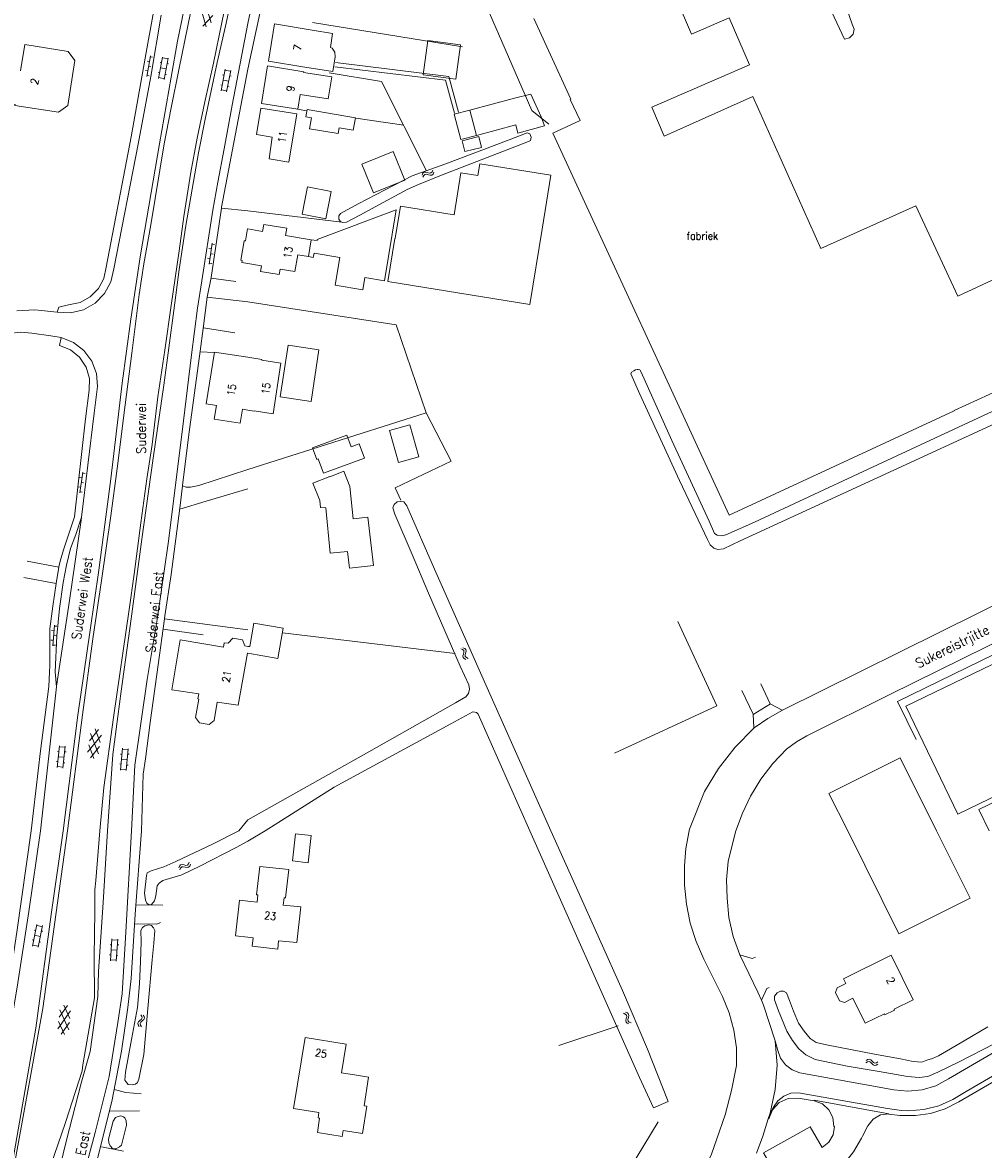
# Model space of a CAD drawing. Header units: metres. Extents: x 189705 to 199106, y 581686 to 588448.
# Tile 174 of 256: x 194953 to 195154, y 582933 to 583170. Entities that reach past the tile are written whole.
import ezdxf

# ---------------------------------------------------------------- set-up
doc = ezdxf.new("R2010")
doc.units = ezdxf.units.M
doc.layers.add('B-WA-OG-GBKN-G', color=7, linetype='Continuous', lineweight=18)
doc.styles.add('Style-STANDARD', font='STANDARD.shx')

msp = doc.modelspace()

# ---------------------------------------------------------------- linework, layer by layer
at = {"layer": 'B-WA-OG-GBKN-G'}
for p, q in [((194990.974, 583173.894), (194992.299, 583169.491)), ((194990.418, 583171.536), (194991.296, 583168.614)), ((194990.564, 583168.787), (194992.656, 583171.01)), ((194979.57, 583162.558), (194978.809, 583158.224)), ((194979.362, 583161.376), (194978.87, 583161.463)), ((194980.028, 583162.274), (194979.535, 583162.361)), ((194982.143, 583162.304), (194981.296, 583157.783)), ((194981.912, 583161.074), (194981.617, 583161.129)), ((194983.285, 583161.887), (194982.106, 583162.108)), ((194983.322, 583162.083), (194982.476, 583157.562)), ((194983.405, 583160.896), (194983.11, 583160.951)), ((194979.016, 583159.406), (194978.524, 583159.493)), ((194979.682, 583160.305), (194979.189, 583160.391)), ((194981.526, 583159.011), (194981.231, 583159.067)), ((194982.899, 583159.823), (194981.72, 583160.043)), ((194982.982, 583158.637), (194982.687, 583158.692)), ((194995.235, 583159.724), (194994.384, 583155.204)), ((194995.004, 583158.494), (194994.709, 583158.549)), ((194996.378, 583159.306), (194995.198, 583159.528)), ((194996.415, 583159.502), (194995.564, 583154.982)), ((194979.336, 583158.335), (194978.843, 583158.421)), ((194982.513, 583157.759), (194981.333, 583157.979)), ((194994.616, 583156.432), (194994.321, 583156.488)), ((194995.989, 583157.242), (194994.81, 583157.464)), ((194996.071, 583156.056), (194995.776, 583156.112)), ((194996.496, 583158.315), (194996.201, 583158.37)), ((194995.601, 583155.178), (194994.421, 583155.4)), ((195036.52, 583137.554), (195036.692, 583137.923)), ((195036.692, 583137.923), (195036.928, 583138.15)), ((195036.724, 583137.101), (195036.898, 583137.469)), ((195036.898, 583137.469), (195037.137, 583137.695)), ((195036.928, 583138.15), (195037.265, 583138.182)), ((195037.137, 583137.695), (195037.461, 583137.726)), ((195037.265, 583138.182), (195037.656, 583138.07)), ((195037.461, 583137.726), (195037.862, 583137.618)), ((195037.656, 583138.07), (195038.049, 583137.959)), ((195037.862, 583137.618), (195038.253, 583137.504)), ((195038.049, 583137.959), (195038.377, 583137.987)), ((195038.253, 583137.504), (195038.581, 583137.533)), ((195038.377, 583137.987), (195038.622, 583138.218)), ((195038.581, 583137.533), (195038.826, 583137.765)), ((195038.622, 583138.218), (195038.796, 583138.588)), ((195038.826, 583137.765), (195039, 583138.135)), ((194992.521, 583123.23), (194991.904, 583118.873)), ((194992.988, 583122.962), (194992.493, 583123.032)), ((194992.353, 583122.042), (194991.857, 583122.112)), ((194992.708, 583120.982), (194992.213, 583121.052)), ((194992.072, 583120.061), (194991.577, 583120.131)), ((194992.428, 583119.001), (194991.932, 583119.071)), ((194965.231, 583074.072), (194964.736, 583074.144)), ((194965.404, 583075.26), (194964.77, 583070.906)), ((194965.87, 583074.99), (194965.375, 583075.062)), ((194964.943, 583072.093), (194964.448, 583072.165)), ((194965.294, 583071.032), (194964.799, 583071.104)), ((194965.582, 583073.011), (194965.087, 583073.083)), ((194959.452, 583043.177), (194959.153, 583038.787)), ((194959.938, 583042.943), (194959.439, 583042.977)), ((194959.371, 583041.98), (194958.872, 583042.014)), ((194959.802, 583040.948), (194959.303, 583040.982)), ((194959.235, 583039.984), (194958.736, 583040.018)), ((194959.666, 583038.953), (194959.167, 583038.987)), ((195044.661, 583038.223), (195045.033, 583038.055)), ((195045.033, 583038.055), (195045.263, 583037.822)), ((195045.11, 583038.435), (195045.483, 583038.271)), ((195045.483, 583038.271), (195045.714, 583038.04)), ((195045.714, 583038.04), (195045.753, 583037.703)), ((195045.201, 583037.095), (195045.095, 583036.701)), ((195045.095, 583036.701), (195045.131, 583036.374)), ((195045.131, 583036.374), (195045.368, 583036.134)), ((195045.302, 583037.498), (195045.201, 583037.095)), ((195045.263, 583037.822), (195045.302, 583037.498)), ((195045.368, 583036.134), (195045.741, 583035.968)), ((195045.649, 583037.31), (195045.546, 583036.915)), ((195045.546, 583036.915), (195045.581, 583036.588)), ((195045.581, 583036.588), (195045.817, 583036.347)), ((195045.753, 583037.703), (195045.649, 583037.31)), ((195045.817, 583036.347), (195046.19, 583036.181)), ((194966.412, 583016.5), (194969.307, 583020.069)), ((194966.794, 583018.895), (194968.715, 583021.264)), ((194967.038, 583020.432), (194968.682, 583016.139)), ((194967.971, 583021.382), (194969.063, 583018.534)), ((194960.508, 583017.866), (194960.057, 583013.288)), ((194961.682, 583017.549), (194960.488, 583017.667)), ((194961.702, 583017.748), (194961.251, 583013.17)), ((194966.657, 583018.04), (194967.747, 583015.191)), ((194967.004, 583015.309), (194968.927, 583017.68)), ((194973.741, 583017.353), (194973.331, 583012.771)), ((194974.918, 583017.047), (194973.723, 583017.154)), ((194974.936, 583017.246), (194974.526, 583012.665)), ((194960.179, 583014.532), (194959.881, 583014.561)), ((194960.385, 583016.62), (194960.086, 583016.649)), ((194961.476, 583015.459), (194960.282, 583015.577)), ((194961.662, 583014.285), (194961.364, 583014.315)), ((194961.887, 583016.572), (194961.589, 583016.602)), ((194973.629, 583016.106), (194973.33, 583016.133)), ((194974.731, 583014.955), (194973.536, 583015.062)), ((194975.132, 583016.072), (194974.833, 583016.099)), ((194961.271, 583013.369), (194960.076, 583013.487)), ((194973.442, 583014.016), (194973.144, 583014.043)), ((194974.544, 583012.864), (194973.349, 583012.971)), ((194974.928, 583013.783), (194974.629, 583013.81)), ((194987.575, 582993.081), (194987.354, 582992.838)), ((194987.722, 582993.461), (194987.575, 582993.081)), ((194987.958, 582993.025), (194987.814, 582992.644)), ((194985.674, 582992.644), (194985.528, 582992.262)), ((194985.901, 582992.893), (194985.674, 582992.644)), ((194985.911, 582992.207), (194985.765, 582991.825)), ((194986.226, 582992.946), (194985.901, 582992.893)), ((194986.138, 582992.455), (194985.911, 582992.207)), ((194986.463, 582992.508), (194986.138, 582992.455)), ((194986.625, 582992.861), (194986.226, 582992.946)), ((194986.863, 582992.426), (194986.463, 582992.508)), ((194987.032, 582992.783), (194986.625, 582992.861)), ((194987.262, 582992.343), (194986.863, 582992.426)), ((194987.354, 582992.838), (194987.032, 582992.783)), ((194987.596, 582992.4), (194987.262, 582992.343)), ((194987.814, 582992.644), (194987.596, 582992.4)), ((194955.758, 582980.378), (194954.874, 582975.863)), ((194955.517, 582979.149), (194955.223, 582979.207)), ((194956.897, 582979.951), (194955.719, 582980.182)), ((194956.935, 582980.147), (194956.052, 582975.633)), ((194957.008, 582978.959), (194956.714, 582979.017)), ((194955.114, 582977.09), (194954.82, 582977.148)), ((194956.494, 582977.89), (194955.316, 582978.121)), ((194956.567, 582976.704), (194956.273, 582976.762)), ((194971.526, 582977.372), (194971.199, 582972.784)), ((194972.709, 582977.088), (194971.512, 582977.173)), ((194972.723, 582977.287), (194972.396, 582972.699)), ((194956.09, 582975.829), (194954.913, 582976.06)), ((194971.437, 582976.123), (194971.138, 582976.145)), ((194972.56, 582974.993), (194971.363, 582975.078)), ((194972.94, 582976.117), (194972.641, 582976.138)), ((194971.288, 582974.031), (194970.989, 582974.052)), ((194972.411, 582972.898), (194971.214, 582972.983)), ((194972.777, 582973.824), (194972.478, 582973.846)), ((194960.423, 582960.919), (194962.198, 582963.4)), ((194960.574, 582962.468), (194962.475, 582958.282)), ((194961.449, 582963.473), (194962.71, 582960.695)), ((194960.187, 582958.505), (194962.861, 582962.243)), ((194960.338, 582960.057), (194961.599, 582957.279)), ((194977.091, 582959.95), (194976.942, 582959.657)), ((194977.395, 582960.223), (194977.091, 582959.95)), ((194977.698, 582960.506), (194977.395, 582960.223)), ((194977.557, 582961.462), (194977.777, 582961.12)), ((194977.888, 582960.159), (194977.585, 582959.884)), ((194977.843, 582960.798), (194977.698, 582960.506)), ((194977.777, 582961.12), (194977.843, 582960.798)), ((194978.189, 582960.432), (194977.888, 582960.159)), ((194978.049, 582961.396), (194978.272, 582961.055)), ((194978.34, 582960.735), (194978.189, 582960.432)), ((194978.272, 582961.055), (194978.34, 582960.735)), ((195079.145, 582961.602), (195078.767, 582961.758)), ((195079.387, 582961.368), (195079.145, 582961.602)), ((195079.588, 582961.827), (195079.21, 582961.983)), ((195079.245, 582960.248), (195079.338, 582960.644)), ((195079.293, 582959.913), (195079.245, 582960.248)), ((195079.338, 582960.644), (195079.431, 582961.042)), ((195079.431, 582961.042), (195079.387, 582961.368)), ((195079.831, 582961.594), (195079.588, 582961.827)), ((195079.691, 582960.466), (195079.78, 582960.871)), ((195079.738, 582960.143), (195079.691, 582960.466)), ((195079.975, 582959.916), (195079.738, 582960.143)), ((195079.78, 582960.871), (195079.875, 582961.268)), ((195079.875, 582961.268), (195079.831, 582961.594)), ((194960.85, 582957.352), (194962.627, 582959.835)), ((194976.942, 582959.657), (194977.011, 582959.326)), ((194977.011, 582959.326), (194977.233, 582958.983)), ((194977.585, 582959.884), (194977.437, 582959.59)), ((194977.437, 582959.59), (194977.503, 582959.26)), ((194977.503, 582959.26), (194977.725, 582958.917)), ((195079.531, 582959.688), (195079.293, 582959.913)), ((195079.908, 582959.534), (195079.531, 582959.688)), ((195080.351, 582959.759), (195079.975, 582959.916)), ((195129.572, 582951.368), (195129.911, 582951.593)), ((195129.631, 582951.861), (195129.969, 582952.089)), ((195129.911, 582951.593), (195130.232, 582951.664)), ((195129.969, 582952.089), (195130.288, 582952.161)), ((195130.232, 582951.664), (195130.526, 582951.523)), ((195130.288, 582952.161), (195130.593, 582952.015)), ((195130.526, 582951.523), (195130.813, 582951.224)), ((195130.593, 582952.015), (195130.871, 582951.717)), ((195130.813, 582951.224), (195131.09, 582950.924)), ((195130.871, 582951.717), (195131.15, 582951.419)), ((195131.09, 582950.924), (195131.386, 582950.78)), ((195131.15, 582951.419), (195131.445, 582951.275)), ((195131.386, 582950.78), (195131.715, 582950.852)), ((195131.445, 582951.275), (195131.774, 582951.345)), ((195131.715, 582950.852), (195132.055, 582951.08)), ((195131.774, 582951.345), (195132.114, 582951.573))]:
    msp.add_line(p, q, dxfattribs=at)
at = {"layer": 'B-WA-OG-GBKN-G', "flags": 128}
for points in [[(195000, 583169.353), (195002.82, 583182.45), (195004.513, 583190.648), (195005.577, 583195.038), (195006.249, 583197.168), (195007.095, 583198.714), (195008.451, 583200.484), (195009.777, 583201.519), (195012.376, 583203.055), (195019.786, 583206.546), (195038.171, 583215.592), (195063.762, 583227.85), (195078.047, 583234.733), (195102.011, 583246.848), (195115.231, 583253.161), (195120.992, 583255.909)], [(194996.85, 583212.144), (194995.452, 583205.667), (194992.824, 583194), (194990.799, 583184.71), (194987.992, 583171.547), (194985.62, 583159.977), (194983.835, 583151.267), (194982.484, 583144.125), (194979.657, 583127.099), (194978.237, 583118.942), (194977.23, 583112.506), (194975.683, 583100.183), (194974.266, 583089.383), (194972.598, 583076.02), (194971.273, 583066.108), (194969.322, 583052.496), (194967.523, 583040.28), (194965.351, 583024.335), (194962.221, 583000)], [(194981.492, 583144.068), (194983.909, 583158.102), (194985.291, 583165.599), (194989.033, 583184.032), (194991.878, 583197.83), (194994.585, 583211.011)], [(195033.039, 583211.413), (195045.045, 583184.402), (195059.527, 583151.112), (195063.134, 583148.22)], [(195000, 583159.774), (195002.508, 583171.424), (195004.592, 583181.424), (195006.575, 583191.602), (195007.514, 583196.119), (195008.029, 583197.489), (195008.797, 583198.653), (195009.972, 583199.892), (195011.297, 583200.8), (195012.775, 583201.579), (195016.694, 583203.464), (195016.747, 583203.488), (195018.932, 583204.499), (195019.657, 583203.398)], [(195087.311, 583145.736), (195084.688, 583151.819), (195105.143, 583160.638), (195100.888, 583170.507), (195093.047, 583167.126), (195080.135, 583197.072)], [(195000, 583195.197), (194996.63, 583179.773), (194994.587, 583169.544), (194992.831, 583161.037), (194991.005, 583152.888), (194989.417, 583145.267), (194988.067, 583138.151), (194986.601, 583128.851), (194985.58, 583121.678), (194983.947, 583110.195), (194982.607, 583100.842), (194981.156, 583091.008), (194979.933, 583081.069), (194978.835, 583073.846), (194977.574, 583064.644), (194976.157, 583053.869), (194975.107, 583046.467), (194971.821, 583023.808), (194969.85, 583009.13), (194968.982, 583000)], [(194970.557, 583000), (194971.704, 583016.059), (194973.446, 583029.318), (194975.528, 583044.477), (194977.816, 583061.183), (194980.159, 583078.142), (194982.37, 583093.451), (194984.487, 583109.169), (194985.584, 583117.713), (194987.024, 583126.963), (194989.691, 583142.187), (194991.091, 583149.252), (194993.57, 583161.176), (194995.31, 583168.768), (194997.257, 583177.957), (195000, 583192.249)], [(195114.206, 583190.265), (195116.47, 583184.439), (195125.061, 583166.073)], [(194982.109, 583182.068), (194979.058, 583165.181), (194975.548, 583145.576)], [(194976.993, 583143.999), (194979.642, 583158.207), (194981.83, 583171.069)], [(195148.1, 583088.08), (195100.94, 583066.23), (195063.977, 583146.361), (195069.648, 583148.977), (195067.607, 583153.402), (195067.733, 583153.46), (195059.939, 583170.357)], [(195126.677, 583169.189), (195125.627, 583172.218)], [(195000, 583169.351), (194996.735, 583152.222), (194995.043, 583143.079), (194993.746, 583136.038), (194992.698, 583130.186), (194990.395, 583115.387), (194989.477, 583109.661), (194988.205, 583099.874), (194986.529, 583086.029), (194984.797, 583071.931), (194983.313, 583060.293), (194980.964, 583044.376), (194978.878, 583031.733), (194976.313, 583013.762), (194975.612, 583000)], [(195000.002, 583169.361), (195000, 583169.351)], [(195013.525, 583167.92), (195005.579, 583169.236), (195004.312, 583161.403), (195011.969, 583160.175)], [(195013.525, 583167.92), (195017.786, 583167.214), (195017.306, 583164.318)], [(195013.598, 583169.508), (195045.042, 583164.405)], [(195126.677, 583169.189), (195127.102, 583168.176), (195126.898, 583167.097), (195126.134, 583166.309), (195125.061, 583166.073)], [(195043.617, 583157.628), (195036.765, 583158.533), (195037.722, 583165.776), (195044.574, 583164.871), (195043.617, 583157.628)], [(194952.368, 583159.434), (194953.226, 583164.917), (194962.374, 583163.494), (194963.75, 583161.578), (194962.255, 583152.146), (194960.341, 583150.731), (194951.193, 583152.148), (194951.219, 583152.317), (194946.071, 583153.104), (194946.944, 583158.535)], [(195017.306, 583164.318), (195017.666, 583164.191), (195018.263, 583163.312), (195018.316, 583162.313), (195017.793, 583159.241), (195011.969, 583160.175)], [(195018.376, 583161.139), (195042.143, 583158.24), (195044.191, 583150.768)], [(194994.452, 583130.587), (194994.489, 583130.839), (195000, 583159.774)], [(195011.714, 583159.206), (195004.157, 583160.444), (195002.881, 583152.552), (195010.468, 583151.36)], [(195010.468, 583151.36), (195010.962, 583154.471), (195016.869, 583153.533), (195017.602, 583158.15), (195011.695, 583159.088), (195011.714, 583159.206)], [(195017.085, 583158.974), (195028.012, 583157.181), (195037.44, 583138.403)], [(195018.269, 583160.265), (195041.45, 583157.437), (195043.342, 583150.536)], [(195055.907, 583153.679), (195059.369, 583154.532), (195061.533, 583149.773), (195062.186, 583147.888), (195056.627, 583146.338), (195056.208, 583148.066)], [(195140.068, 583131.081), (195120.161, 583122.161), (195105.871, 583154.052), (195087.311, 583145.736)], [(195010.305, 583150.372), (195002.725, 583151.584), (195001.826, 583146.023), (195005.115, 583145.503), (195004.448, 583140.942), (195008.635, 583140.272), (195010.305, 583150.372)], [(195046.516, 583151.188), (195055.907, 583153.679)], [(195010.405, 583151.358), (195012.334, 583150.992)], [(195022.559, 583149.575), (195022.108, 583146.965), (195019.133, 583147.478), (195018.918, 583146.234), (195012.932, 583147.267), (195013.326, 583149.553), (195012.16, 583149.754), (195012.431, 583151.323), (195022.559, 583149.575)], [(195022.613, 583149.487), (195032.689, 583148.008)], [(195046.516, 583151.188), (195043.23, 583150.316), (195044.663, 583145.006), (195047.949, 583145.877)], [(195047.949, 583145.877), (195046.516, 583151.188)], [(195056.208, 583148.066), (195047.949, 583145.877)], [(194970.328, 583118.26), (194975.548, 583145.576)], [(195059.422, 583145.472), (195059.121, 583146.16), (195058.589, 583146.391), (195054.796, 583144.913), (195041.282, 583139.804), (195034.437, 583137.352), (195023.155, 583131.544), (195019.436, 583129.482), (195019.077, 583129.001), (195019.099, 583128.315), (195019.35, 583127.856), (195019.857, 583127.624), (195020.671, 583127.671), (195023.472, 583129.129), (195033.38, 583134.487), (195035.799, 583135.566), (195040.635, 583137.496), (195058.502, 583144.46), (195059.266, 583144.812), (195059.422, 583145.472)], [(195045.5, 583142.512), (195044.951, 583144.756), (195048.411, 583145.603), (195048.96, 583143.359), (195045.5, 583142.512)], [(194976.993, 583143.999), (194971.936, 583117.869)], [(194973.67, 583093.895), (194975.501, 583107.316), (194977.494, 583120.81), (194981.492, 583144.068)], [(195026.344, 583133.852), (195023.924, 583139.817), (195030.472, 583142.474), (195032.893, 583136.51), (195026.344, 583133.852)], [(195061.681, 583126.184), (195063.523, 583137.504), (195048.654, 583139.923), (195048.249, 583137.435), (195044.679, 583138.016), (195043.242, 583129.184)], [(195016.367, 583128.336), (195011.396, 583129.319), (195012.538, 583135.098), (195017.51, 583134.115), (195016.367, 583128.336)], [(194991.47, 583111.914), (194991.475, 583111.962), (194992.312, 583116.038), (194994.452, 583130.587)], [(194994.452, 583130.587), (195000, 583130.021)], [(195013.315, 583123.976), (195014.509, 583123.791), (195014.565, 583124.052), (195031.074, 583130.23), (195028.655, 583115.376)], [(195030.869, 583124.233), (195032.006, 583131.012)], [(195032.006, 583131.012), (195043.242, 583129.184)], [(195148.1, 583088.08), (195148.058, 583088.171), (195157.903, 583092.649), (195200.422, 583112.417), (195191.358, 583131.913), (195148.866, 583112.158), (195140.068, 583131.081)], [(195000, 583130.021), (195019.681, 583127.701)], [(195000, 583126.239), (194999.949, 583126.248), (194999.522, 583123.735), (194999.218, 583123.787), (194998.536, 583119.703), (194998.841, 583119.652), (194998.764, 583119.19), (195000, 583118.984)], [(195013.315, 583123.976), (195007.928, 583124.892), (195008.181, 583126.384), (195003.353, 583127.204), (195003.099, 583125.712), (195000, 583126.239)], [(195029.386, 583115.257), (195059.116, 583110.42), (195061.681, 583126.184)], [(195013.315, 583123.976), (195012.729, 583120.444)], [(195029.386, 583115.257), (195030.811, 583124.243)], [(195002.67, 583117.315), (195006.587, 583116.663), (195006.783, 583117.844), (195009.884, 583117.327), (195010.466, 583120.821), (195012.729, 583120.444)], [(195012.729, 583120.444), (195013.735, 583120.276), (195013.881, 583121.154), (195019.317, 583120.249), (195018.347, 583114.424), (195024.132, 583113.461)], [(195000, 583118.984), (195002.868, 583118.506), (195002.67, 583117.315)], [(194960.037, 583108.766), (194962.837, 583108.651), (194965.561, 583109.307), (194968, 583110.685), (194969.969, 583112.679), (194971.315, 583115.137), (194971.936, 583117.869)], [(194962.436, 583110.315), (194964.821, 583110.824), (194966.962, 583111.993), (194968.68, 583113.723), (194969.834, 583115.872), (194970.328, 583118.26)], [(194992.296, 583115.957), (194997.507, 583115.255)], [(195024.132, 583113.461), (195024.552, 583116.044), (195028.655, 583115.376)], [(194986.296, 583072.351), (194986.305, 583072.436), (194987.671, 583083.161), (194989.997, 583100.603), (194990.669, 583105.369), (194991.47, 583111.914)], [(195000, 583110.99), (194991.47, 583111.914)], [(194955.367, 583109.276), (194951.568, 583109.065)], [(194960.037, 583108.766), (194955.367, 583109.276)], [(194960.037, 583108.766), (194960.353, 583109.849), (194962.436, 583110.315)], [(195000, 583075.824), (195037.379, 583087.711), (195031.1, 583106.117), (195000, 583110.99)], [(194954.73, 583104.364), (194952.323, 583104.584), (194949.921, 583104.32), (194947.619, 583103.583)], [(194960.897, 583103.448), (194958.697, 583103.852), (194954.73, 583104.364)], [(194990.683, 583105.489), (194997.284, 583104.433)], [(194960.897, 583103.448), (194960.512, 583101.831)], [(194966.739, 583092.41), (194966.788, 583094.888), (194966.098, 583097.269), (194964.731, 583099.337), (194962.811, 583100.905), (194960.512, 583101.831)], [(194968.486, 583093.185), (194968.268, 583095.94), (194967.301, 583098.528), (194965.658, 583100.749), (194963.467, 583102.433), (194960.897, 583103.448)], [(195008.46, 583101.863), (195014.884, 583100.9), (195013.293, 583090.071), (195006.811, 583091.014), (195008.46, 583101.863)], [(194993.116, 583100.37), (194989.977, 583100.456)], [(195000, 583088.239), (194998.903, 583088.421), (194998.42, 583085.497), (194992.973, 583086.322), (194993.411, 583089.247), (194991.294, 583089.564), (194992.994, 583100.435), (195000, 583099.329)], [(195000, 583099.329), (195002.97, 583098.86), (195002.962, 583098.749), (195006.924, 583098.124), (195005.3, 583087.474)], [(195080.272, 583095.834), (195080.445, 583096.234), (195080.928, 583096.476), (195081.28, 583096.674), (195081.61, 583096.762), (195081.83, 583096.762), (195082.189, 583096.678)], [(195080.272, 583095.834), (195082.155, 583091.631), (195090.493, 583073.469), (195096.398, 583061.113), (195096.951, 583059.992), (195097.734, 583059.301), (195098.571, 583059.042), (195099.741, 583059.188), (195103.254, 583060.82), (195111.86, 583064.839), (195135.438, 583075.685), (195155.806, 583084.999), (195160.668, 583087.234)], [(195162.952, 583091.158), (195151.059, 583085.661), (195128.984, 583075.365), (195106.247, 583064.767), (195100.213, 583062.082), (195099.323, 583061.884), (195098.434, 583062.016), (195097.826, 583062.375), (195096.697, 583064.998), (195088.912, 583081.913), (195082.433, 583096.203), (195082.189, 583096.678)], [(194966.739, 583092.41), (194965.975, 583086.433)], [(194967.767, 583087.588), (194968.486, 583093.185)], [(194973.67, 583093.895), (194971.263, 583073.859)], [(194965.129, 583065.824), (194967.767, 583087.588)], [(195005.3, 583087.474), (195001.343, 583088.128), (195001.325, 583088.02), (195000, 583088.239)], [(195037.379, 583087.711), (195042.661, 583077.544), (195030.871, 583071.968), (195032.052, 583069.344)], [(194963.671, 583065.842), (194965.975, 583086.433)], [(195014.765, 583078.038), (195014.474, 583077.93), (195013.589, 583080.318), (195020.756, 583082.972), (195021.641, 583080.583)], [(195031.605, 583077.272), (195029.729, 583083.994), (195033.979, 583085.181), (195035.855, 583078.459), (195031.605, 583077.272)], [(195014.765, 583078.038), (195015.872, 583075.002), (195024.497, 583078.145), (195023.378, 583081.216), (195021.641, 583080.583)], [(195000, 583075.824), (194989.762, 583072.474), (194988.001, 583072.075), (194987.087, 583072.117), (194986.296, 583072.351)], [(194961.258, 583000), (194964.334, 583024.303), (194966.921, 583042.121), (194968.777, 583054.667), (194971.263, 583073.859)], [(195020.921, 583058.611), (195017.285, 583058.248), (195016.378, 583067.735), (195015.231, 583067.821), (195015.096, 583069.325), (195013.647, 583072.924), (195017.169, 583074.337), (195017.194, 583074.239), (195020.145, 583075.424), (195021.382, 583072.263), (195022.073, 583065.461)], [(195112.075, 583025.296), (195153.233, 583045.707), (195190.204, 583063.952), (195209.398, 583073.437)], [(194982.518, 583044.477), (194982.604, 583045.108), (194983.906, 583053.776), (194985.762, 583067.719), (194986.296, 583072.351)], [(194985.731, 583067.491), (194991.251, 583069.142), (195000, 583071.714)], [(195000, 583002.364), (195025.402, 583016.607), (195043.54, 583026.848), (195045.731, 583028.132), (195046.293, 583028.84), (195046.45, 583029.754), (195046.303, 583030.619), (195044.545, 583034.541), (195037.894, 583049.875), (195034.457, 583057.999), (195030.792, 583066.455), (195030.392, 583067.727), (195030.65, 583068.488), (195031.313, 583068.992), (195031.948, 583069.116), (195032.71, 583068.985), (195033.367, 583068.168), (195039.165, 583054.899), (195050.712, 583028.739), (195063.505, 583000)], [(194959.879, 583030.223), (194959.646, 583033.361), (194959.987, 583040.903), (194960.524, 583046.637), (194961.259, 583052.087), (194961.987, 583055.759), (194962.838, 583059.199), (194963.96, 583062.203), (194965.129, 583065.824)], [(194965.129, 583065.824), (194965.031, 583065.207), (194962.639, 583048.326), (194959.896, 583030.383), (194959.879, 583030.223)], [(194960.369, 583055.292), (194960.379, 583055.356), (194960.681, 583056.571), (194961.359, 583058.947), (194963.671, 583065.842)], [(195022.073, 583065.461), (195025.147, 583065.832), (195026.372, 583055.684), (195021.347, 583055.077), (195020.921, 583058.611)], [(194953.769, 583056.572), (194960.369, 583055.292)], [(194959.845, 583051.908), (194960.369, 583055.292)], [(194959.845, 583051.908), (194953.045, 583053.129)], [(194954.552, 583000), (194956.574, 583016.823), (194958.319, 583030.26), (194958.425, 583033.282), (194958.502, 583034.729), (194958.516, 583042.404), (194959.111, 583047.171), (194959.845, 583051.908)], [(195182.1, 583047.498), (195137.939, 583026.166), (195148.881, 583003.542), (195192.99, 583024.882)], [(194977.723, 583000), (194978.058, 583011.925), (194978.548, 583015.093), (194979.501, 583022.75), (194981.222, 583034.867), (194982.518, 583044.477)], [(195000, 583042.197), (194982.518, 583044.477)], [(195000, 583037.29), (195006.322, 583036.177), (195007.434, 583042.492), (195001.285, 583043.575), (195000.417, 583038.649), (195000, 583038.713)], [(195076.859, 583016.279), (195098.336, 583026.24), (195090.122, 583043.948)], [(195117.19, 583019.953), (195134.632, 583028.633), (195165.05, 583043.664)], [(194990.663, 583041.146), (194982.226, 583042.308)], [(195000, 583038.713), (194999.409, 583038.804), (194998.873, 583040.097), (194996.873, 583040.449), (194995.874, 583039.349), (194995.034, 583039.479)], [(195007.288, 583041.518), (195043.441, 583037.216)], [(194995.034, 583039.479), (194994.93, 583038.535), (194985.818, 583040.067), (194984.084, 583029.623), (194989.764, 583028.727), (194989.558, 583027.677)], [(195159.401, 583038.488), (195136.179, 583027.176), (195140.128, 583019.16)], [(194989.558, 583027.677), (194989.767, 583027.655), (194989.061, 583023.789), (194989.876, 583022.68), (194991.898, 583022.345), (194992.942, 583023.134), (194993.589, 583027.011), (194997.98, 583026.353), (194999.909, 583037.306), (195000, 583037.29)], [(195107.559, 583030.848), (195109.538, 583026.647), (195112.056, 583025.328)], [(194959.879, 583030.223), (194956.507, 583000)], [(195103.602, 583029.482), (195105.959, 583024.467), (195106.09, 583021.59)], [(195105.925, 583024.447), (195109.548, 583026.646)], [(195003.643, 583000), (195018.098, 583009.151), (195042.577, 583022.457), (195047.169, 583024.97)], [(195047.169, 583024.97), (195047.62, 583024.877), (195047.943, 583024.81), (195048.263, 583024.499)], [(195048.263, 583024.499), (195059.144, 583000)], [(195106.129, 583021.595), (195109.03, 583023.561), (195112.075, 583025.296)], [(195106.129, 583021.595), (195102.186, 583017.545), (195098.709, 583013.088), (195095.741, 583008.278)], [(195117.19, 583019.953), (195115.007, 583018.662), (195112.949, 583017.18)], [(195105.415, 583007.309), (195107.553, 583010.873), (195110.075, 583014.177), (195112.949, 583017.18)], [(195144.395, 583000), (195136.758, 583015.324), (195121.835, 583007.887)], [(195155.41, 583000), (195153.227, 583004.473), (195164.058, 583009.76), (195166.795, 583004.153), (195158.286, 583000)], [(195095.741, 583008.278), (195092.612, 583000.349), (195092.525, 583000)], [(195102.343, 583000), (195103.688, 583003.735), (195105.415, 583007.309)], [(195121.835, 583007.887), (195125.767, 583000)], [(194998.097, 583000), (195000, 583002.364)], [(194956.507, 583000), (194954.117, 582983.075), (194951.661, 582967.211), (194948.842, 582950.563), (194945.253, 582929.447), (194940.881, 582905.618), (194938.311, 582891.686), (194937.975, 582887.496), (194936.401, 582880.849), (194934.017, 582874.768), (194932.965, 582872.119)], [(194962.221, 583000), (194957.038, 582962.751), (194951.234, 582930.902), (194946.914, 582907.2), (194944.796, 582895.212)], [(194945.579, 582903.468), (194949.636, 582924.486), (194955.559, 582958.646), (194958.788, 582982.458), (194961.258, 583000)], [(194949.431, 582964.4), (194951.57, 582978.749), (194954.552, 583000)], [(194956.622, 582903.27), (194957.577, 582926.334), (194957.89, 582927.45), (194961.761, 582938.857), (194965.273, 582949.707), (194965.435, 582950.976), (194967.853, 582965.036), (194967.766, 582973.626), (194967.914, 582983.204), (194967.896, 582987.626), (194968.116, 582989.632), (194968.982, 583000)], [(194970.557, 583000), (194969.681, 582985.021), (194968.708, 582970.544), (194968.567, 582965.285), (194966.93, 582953.735), (194965.051, 582947.116), (194961.962, 582935.12), (194959.156, 582923.4), (194957.278, 582911.489), (194956.88, 582901.443)], [(194975.612, 583000), (194974.436, 582978.787), (194973.652, 582965.807), (194972.768, 582959.842), (194970.905, 582948.497), (194968.021, 582936.727), (194965.617, 582927.851), (194963.132, 582915.188)], [(194977.723, 583000), (194976.396, 582982.559), (194975.557, 582969.071), (194974.876, 582962.978), (194973.511, 582953.84), (194971.554, 582943.614), (194968.801, 582932.351), (194966.45, 582923.83), (194964.322, 582915.066)], [(194998.097, 583000), (194992.716, 582997.331), (194984.888, 582993.601), (194982.39, 582992.476), (194979.766, 582991.631), (194978.874, 582991.206), (194978.743, 582990.647), (194978.309, 582986.94), (194978.552, 582985.516), (194978.801, 582984.854), (194979.255, 582984.494), (194979.815, 582984.541), (194980.405, 582985.325), (194980.693, 582986.39), (194980.988, 582988.471), (194981.399, 582989.078), (194982.19, 582989.58), (194986.188, 582990.797), (194989.962, 582992.624), (194997.588, 582996.559), (195000, 582997.837)], [(195000, 582997.837), (195003.643, 583000)], [(195012.666, 582993.339), (195009.362, 582993.707), (195009.997, 582999.398), (195013.3, 582999.03), (195012.666, 582993.339)], [(195059.144, 583000), (195082.122, 582948.261), (195085.026, 582941.955), (195088.1, 582943.24), (195083.772, 582954.237), (195078.572, 582966.543)], [(195063.505, 583000), (195068.901, 582988.068), (195078.572, 582966.543)], [(195092.525, 583000), (195091.841, 582996.351), (195091.559, 582992.649)], [(195102.343, 583000), (195101.641, 582997.326)], [(195125.767, 583000), (195136.514, 582978.443), (195151.43, 582985.882)], [(195151.43, 582985.882), (195144.395, 583000)], [(195100.501, 582985.925), (195100.33, 582989.767), (195100.712, 582993.594), (195101.641, 582997.326)], [(195000, 582985.289), (195001.948, 582985.062), (195002.127, 582986.596), (195001.828, 582986.631), (195002.523, 582992.578), (195008.567, 582991.881)], [(195008.567, 582991.881), (195007.916, 582985.963), (195007.598, 582985.998), (195007.43, 582984.468), (195011.114, 582984.063), (195010.26, 582976.597), (195006.463, 582976.974), (195006.288, 582975.211), (195000.897, 582975.807), (195001.125, 582977.55), (195000, 582977.697)], [(195091.559, 582992.649), (195091.562, 582988.624), (195091.96, 582984.619), (195092.75, 582980.673)], [(194976.613, 582984.514), (194982.202, 582984.448)], [(195000, 582977.697), (194997.421, 582978.034), (194998.272, 582985.491), (195000, 582985.289)], [(195103.161, 582974.036), (195101.73, 582977.864), (195100.838, 582981.852), (195100.501, 582985.925)], [(194976.857, 582962.989), (194975.587, 582956.238), (194974.393, 582949.438), (194974.202, 582947.762), (194974.63, 582947.174), (194974.931, 582946.842), (194975.77, 582946.734), (194976.482, 582946.906), (194976.841, 582947.26), (194977.151, 582947.969), (194978.231, 582953.094), (194979.041, 582962.77), (194979.982, 582972.979), (194980.313, 582976.431), (194980.536, 582979.149), (194980.21, 582979.71), (194979.782, 582980.145), (194979.275, 582980.327), (194978.435, 582980.13), (194977.95, 582979.753), (194977.564, 582979.119), (194977.622, 582976.756), (194977.515, 582972.615), (194977.276, 582967.941), (194976.857, 582962.989)], [(194976.176, 582980.528), (194980.902, 582980.467)], [(194980.902, 582980.467), (194981.718, 582980.792)], [(195092.75, 582980.673), (195093.969, 582976.819), (195095.604, 582973.122)], [(195095.604, 582973.122), (195099.506, 582965.286)], [(195103.161, 582974.036), (195106.957, 582966.223), (195107.692, 582964.479)], [(195103.161, 582974.036), (195105.723, 582973.254), (195106.422, 582973.563)], [(195124.858, 582968.978), (195134.91, 582973.938)], [(195125.064, 582964.015), (195126.868, 582964.903), (195129.45, 582959.662), (195133.453, 582961.633), (195133.55, 582961.435), (195135.606, 582962.448), (195135.508, 582962.645), (195139.503, 582964.612), (195134.91, 582973.938)], [(195107.692, 582964.479), (195108.796, 582966.933), (195109.312, 582967.161)], [(195125.064, 582964.015), (195124.054, 582964.345), (195123.187, 582966.086), (195123.557, 582967.091)], [(195123.557, 582967.091), (195125.353, 582967.986), (195124.858, 582968.978)], [(195099.506, 582965.286), (195100.937, 582961.837), (195101.916, 582958.234), (195102.426, 582954.535), (195102.458, 582950.801)], [(195156.613, 582955.409), (195148.972, 582951.502), (195144.691, 582949.382), (195142.565, 582948.492), (195140.741, 582948.291), (195138.284, 582948.477), (195132.328, 582949.533), (195125.666, 582950.692), (195118.935, 582952.035), (195117.005, 582953.037), (195115.544, 582954.332), (195114.171, 582956.022), (195113.025, 582958.036), (195111.243, 582962.244), (195110.396, 582964.567), (195110.444, 582965.316), (195110.957, 582966.075), (195111.708, 582966.381), (195112.33, 582966.406), (195112.95, 582966.077), (195113.547, 582964.476), (195114.408, 582962.182), (195115.48, 582959.702), (195116.642, 582957.985), (195117.875, 582956.479), (195119.142, 582955.637), (195121.329, 582955.114), (195131.362, 582953.156), (195136.853, 582952.216), (195139.505, 582951.634), (195141.327, 582951.523), (195142.375, 582951.898), (195143.508, 582952.286), (195144.77, 582952.872)], [(195107.692, 582964.479), (195108.109, 582963.491), (195110.586, 582955.961)], [(195177.422, 582959.7), (195176.868, 582960.649), (195150.567, 582945.383)], [(195065.209, 582955.014), (195077.66, 582959.157)], [(195144.77, 582952.872), (195150.173, 582956.016), (195155.11, 582958.937)], [(195146.881, 582947.987), (195159.999, 582955.649), (195160.93, 582958.756), (195160.384, 582959.808)], [(195149.035, 582943.184), (195177.422, 582959.7)], [(195019.989, 582937.149), (195019.802, 582935.941), (195014.588, 582936.782), (195015.062, 582939.774), (195014.723, 582939.827), (195014.901, 582940.954), (195009.606, 582941.793), (195012.032, 582956.706), (195020.626, 582955.319), (195019.665, 582949.262), (195022.803, 582948.764)], [(195109.478, 582940.812), (195110.575, 582945.791), (195110.946, 582950.876), (195110.586, 582955.961)], [(195110.586, 582955.961), (195111.088, 582953.958)], [(195111.088, 582953.958), (195111.686, 582952.335), (195112.718, 582950.947), (195114.1, 582949.908), (195115.72, 582949.301)], [(195102.458, 582950.801), (195101.433, 582945.586), (195100.043, 582940.456), (195098.295, 582935.436)], [(195022.803, 582948.764), (195025.337, 582948.372), (195024.409, 582942.362), (195024.95, 582942.278), (195024.06, 582936.52), (195019.989, 582937.149)], [(195115.72, 582949.301), (195135.408, 582945.725)], [(195135.408, 582945.725), (195138.388, 582945.424), (195141.37, 582945.712), (195144.238, 582946.577), (195146.881, 582947.987)], [(194971.951, 582945.745), (194974.436, 582945.143)], [(194974.436, 582945.143), (194977.661, 582944.891)], [(195109.225, 582939.606), (195109.991, 582941.523), (195111.413, 582943.019), (195113.289, 582943.879), (195115.351, 582943.982)], [(195115.455, 582945.1), (195113.854, 582944.986), (195112.358, 582944.407), (195111.098, 582943.412), (195110.187, 582942.091)], [(195115.351, 582943.982), (195118.733, 582943.407)], [(195134.111, 582941.77), (195115.455, 582945.1)], [(195134.418, 582940.691), (195118.731, 582943.521), (195118.732, 582943.408)], [(195118.733, 582943.407), (195120.454, 582942.75), (195121.824, 582941.519), (195122.66, 582939.877), (195122.849, 582938.045)], [(195150.567, 582945.383), (195147.83, 582943.652), (195144.852, 582942.38), (195141.709, 582941.599), (195138.482, 582941.33)], [(194971.053, 582941.203), (194977.329, 582941.285)], [(194971.053, 582941.203), (194977.304, 582941.285)], [(195110.187, 582942.091), (195109.478, 582940.812)], [(195137.068, 582941.375), (195134.111, 582941.77)], [(195136.769, 582940.331), (195139.967, 582940.3), (195143.13, 582940.775), (195146.179, 582941.745), (195149.035, 582943.184)], [(195138.48, 582941.33), (195137.068, 582941.375)], [(194971.799, 582939.14), (194972.237, 582939.873), (194972.798, 582940.123), (194973.383, 582940.221), (194973.966, 582940.013), (194974.243, 582939.808), (194974.468, 582939.222), (194974.588, 582938.332), (194973.54, 582934.07), (194973.105, 582933.743), (194972.314, 582933.317), (194971.705, 582933.346), (194971.176, 582933.985), (194970.876, 582934.623), (194970.805, 582935.335), (194971.799, 582939.14)], [(195086.031, 582939.03), (195078.618, 582926.784)], [(195106.67, 582932.449), (195107.995, 582936.007), (195109.107, 582939.638)], [(195109.478, 582940.812), (195109.107, 582939.638)], [(195109.107, 582939.638), (195109.225, 582939.606)], [(195129.974, 582938.148), (195131.085, 582939.556), (195132.641, 582940.446), (195134.418, 582940.691)], [(195134.418, 582940.691), (195134.402, 582940.595), (195136.66, 582940.314)], [(195120.383, 582933.644), (195117.912, 582937.975), (195108.131, 582932.484), (195110.598, 582928.165)], [(195122.979, 582938.016), (195122.694, 582936.262), (195121.787, 582934.734), (195120.383, 582933.644)], [(195122.849, 582938.045), (195122.979, 582938.016)], [(195128.855, 582935.959), (195129.974, 582938.148)], [(195098.295, 582935.436), (195097.237, 582932.196), (195095.718, 582929.144), (195093.772, 582926.346), (195091.439, 582923.86)], [(195119.718, 582926.067), (195122.486, 582927.893), (195124.937, 582930.125), (195127.013, 582932.71), (195128.664, 582935.586)], [(195128.664, 582935.586), (195128.855, 582935.959)], [(194969.294, 582933.771), (194973.937, 582932.847)]]:
    msp.add_lwpolyline(points, dxfattribs=at)

# ---------------------------------------------------------------- texts
at = {"layer": 'B-WA-OG-GBKN-G', "style": 'Style-STANDARD'}
for s, height, rotation, p in [('7', 1.6, 81.02737, (195011.107, 583163.548)), ('2', 1.6, 74.03098, (194955.9, 583156.361)), ('9', 1.6, 80.79203, (195009.659, 583154.944)), ('11', 1.6, 80.55653, (195007.855, 583144.179)), ('13', 1.6, 81.02737, (195009.042, 583119.96)), ('15', 1.6, 80.73548, (194997.181, 583091.158)), ('15', 1.6, 81.72411, (195004.419, 583091.432)), ('Suderwei', 2, 90, (194978.652, 583079.029)), ('Suderwei West', 2, 81.89421, (194965, 583040)), ('Suderwei East', 2, 84.2039, (194980.552, 583037.273)), ('Sukereistrjitte', 2, 26.3087, (195140.614, 583034.088)), ('21', 1.6, 80.15138, (194996.128, 583031.033)), ('23', 1.6, 353.10945, (195003.362, 582981.544)), ('2', 1.6, 296.23194, (195133.797, 582968.839)), ('25', 1.6, 350.15138, (195013.99, 582952.815)), ('Suderwei East', 2, 77.46498, (194963.218, 582920.095))]:
    msp.add_text(s, height=height, rotation=rotation, dxfattribs=at).set_placement(p)
msp.add_text('fabriek', height=1.6, dxfattribs=at).set_placement((195091.983, 583123.993))

doc.saveas('drawing.dxf')
